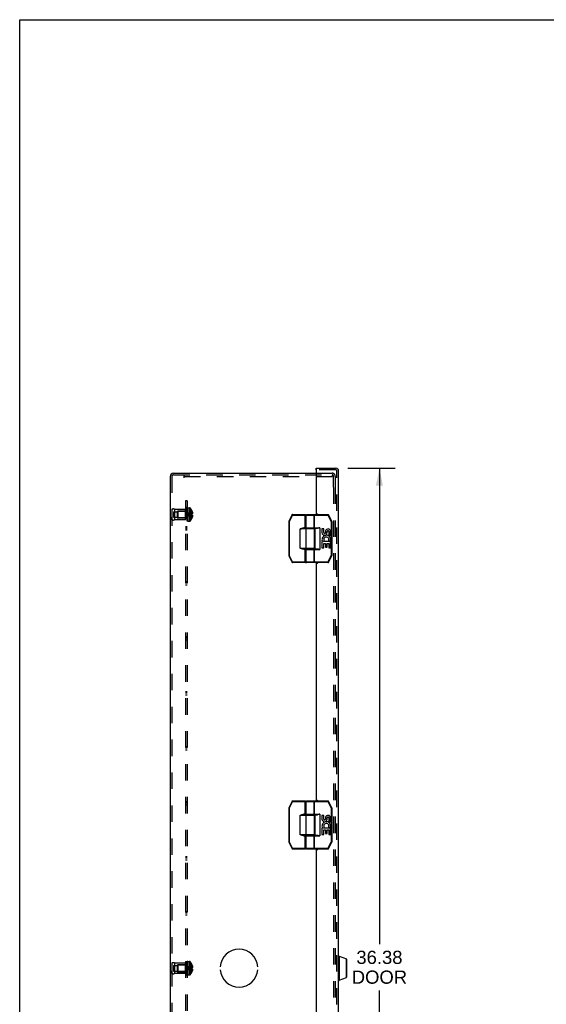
# Model space of a CAD drawing. Header units: inches. Extents: x 0 to 109, y 0 to 70.
# Tile 4 of 11: x 0 to 19, y 35 to 70. Entities that reach past the tile are written whole.
import ezdxf

# ---------------------------------------------------------------- set-up
doc = ezdxf.new("R2010")
doc.units = ezdxf.units.IN
doc.header["$LTSCALE"] = 5.984
doc.header["$MEASUREMENT"] = 0
doc.linetypes.add('HIDDEN', pattern=[0.2, 0.1, -0.1])
doc.layers.get('0').update_dxf_attribs({"linetype": 'CONTINUOUS'})
for name, color, linetype in [('DEFAULT_2', 8, 'HIDDEN'), ('DIMENSIONS', 7, 'CONTINUOUS'), ('DOOR_ASSEMBLY', 7, 'CONTINUOUS'), ('OPEN', 7, 'CONTINUOUS'), ('SUBPANEL', 7, 'CONTINUOUS')]:
    doc.layers.add(name, color=color, linetype=linetype)
doc.styles.get("Standard").update_dxf_attribs({"font": 'arial.ttf'})
doc.dimstyles.new('DIMSTYLE_1', dxfattribs={"dimtxt": 0.48, "dimasz": 0.64, "dimexe": 0.09, "dimexo": 0.07, "dimgap": 0.0375, "dimtad": 0, "dimtih": 1, "dimtoh": 1, "dimzin": 4, "dimdsep": 46, "dimtxsty": 'Standard', "dimblk": '_FILLED', "dimblk1": '_FILLED', "dimblk2": '_FILLED', "dimcen": 0.09, "dimadec": 3, "dimazin": 1, "dimtfac": 1, "dimtdec": 3, "dimtofl": 0, "dimtmove": 0, "dimatfit": 3, "dimldrblk": '_FILLED', "dimfxl": 0, "dimtolj": 1, "dimtzin": 4, "dimarcsym": 0})

# ---------------------------------------------------------------- blocks, each defined once
blk = doc.blocks.new('_FILLED')
at = {"color": 0, "linetype": 'ByBlock'}
blk.add_solid([(0, 0), (-1, 0.2), (-1, -0.2)], dxfattribs=at)
blk = doc.blocks.new('*D15')
at = {"layer": 'DIMENSIONS', "color": 2, "linetype": 'Continuous'}
for p, q in [((11.928, 54.093), (13.653, 54.093)), ((13.077, 54.093), (13.077, 36.781)), ((13.077, 17.718), (13.077, 35.101)), ((11.928, 17.718), (13.653, 17.718))]:
    blk.add_line(p, q, dxfattribs=at)
at = {"layer": 'DIMENSIONS', "color": 2, "linetype": 'Continuous', "xscale": 0.64, "yscale": 0.64, "zscale": 0.64}
for p, rotation in [((13.077, 54.093), 90), ((13.077, 17.718), 270)]:
    blk.add_blockref('_FILLED', p, dxfattribs=dict(at, rotation=rotation))
at = {"layer": 'DIMENSIONS', "color": 2, "linetype": 'Continuous', "insert": (13.077, 36.541), "char_height": 0.48, "width": 2.00922, "attachment_point": 2, "line_spacing_factor": 0.9}
blk.add_mtext('36.38\\PDOOR', dxfattribs=at)

msp = doc.modelspace()

# ---------------------------------------------------------------- linework, layer by layer
at = {"color": 7, "linetype": 'Continuous'}
for p, q in [((0, 0), (0, 70.4)), ((0, 70.4), (108.8, 70.4))]:
    msp.add_line(p, q, dxfattribs=at)
at = {"color": 3, "linetype": 'Continuous'}
for p, q in [((5.473, 53.793), (5.473, 18.017)), ((5.585, 53.905), (10.782, 53.905))]:
    msp.add_line(p, q, dxfattribs=at)
msp.add_arc((5.585, 53.793), 0.112, 90, 180, dxfattribs=at)
at = {"layer": 'DEFAULT_2', "color": 8, "linetype": 'HIDDEN'}
for p, q in [((5.533, 53.793), (5.533, 18.017)), ((5.585, 53.845), (11.354, 53.845)), ((5.973, 53.733), (5.973, 53.845)), ((5.973, 53.785), (11.354, 53.785)), ((10.782, 53.905), (11.361, 53.905)), ((11.354, 53.845), (11.354, 53.785)), ((11.354, 53.845), (11.361, 53.845)), ((11.413, 53.405), (11.413, 53.793)), ((11.473, 53.793), (11.473, 53.405)), ((11.413, 53.389), (11.413, 18.441)), ((11.473, 53.389), (11.473, 18.441)), ((6.093, 52.159), (6.093, 52.649)), ((6.108, 52.649), (6.093, 52.649)), ((6.108, 52.648), (6.093, 52.648)), ((6.108, 52.643), (6.093, 52.643)), ((6.108, 52.641), (6.093, 52.641)), ((6.108, 52.649), (6.108, 52.159)), ((6.113, 52.159), (6.113, 52.651)), ((6.113, 52.651), (6.174, 52.651)), ((6.174, 52.651), (6.174, 52.159)), ((6.201, 52.639), (6.201, 52.172)), ((5.533, 52.593), (5.533, 52.217)), ((5.533, 52.593), (5.533, 52.505)), ((5.533, 52.217), (5.533, 52.305)), ((5.596, 52.507), (5.596, 52.304)), ((5.596, 52.507), (5.721, 52.507)), ((5.596, 52.304), (5.721, 52.304)), ((5.633, 52.593), (5.633, 52.217)), ((6.033, 52.593), (5.633, 52.593)), ((5.721, 52.53), (5.721, 52.28)), ((5.721, 52.53), (6.033, 52.53)), ((5.721, 52.28), (6.033, 52.28)), ((5.738, 52.519), (5.748, 52.529)), ((5.738, 52.519), (5.738, 52.291)), ((5.738, 52.291), (5.748, 52.281)), ((5.748, 52.529), (5.748, 52.281)), ((6.076, 52.529), (5.748, 52.529)), ((6.076, 52.281), (5.748, 52.281)), ((6.033, 52.217), (6.033, 52.593)), ((6.076, 52.529), (6.076, 52.281)), ((6.108, 52.632), (6.093, 52.632)), ((6.093, 52.614), (6.108, 52.614)), ((6.108, 52.613), (6.093, 52.613)), ((6.108, 52.612), (6.093, 52.612)), ((6.108, 52.61), (6.093, 52.61)), ((6.093, 52.606), (6.108, 52.606)), ((6.093, 52.604), (6.108, 52.604)), ((6.108, 52.597), (6.093, 52.597)), ((6.093, 52.593), (6.108, 52.593)), ((6.093, 52.588), (6.108, 52.588)), ((6.093, 52.585), (6.108, 52.585)), ((6.108, 52.584), (6.093, 52.584)), ((6.093, 52.584), (6.108, 52.584)), ((6.093, 52.559), (6.108, 52.559)), ((6.093, 52.547), (6.108, 52.547)), ((6.108, 52.544), (6.093, 52.544)), ((6.108, 52.543), (6.093, 52.543)), ((6.108, 52.539), (6.093, 52.539)), ((6.093, 52.533), (6.108, 52.533)), ((6.093, 52.53), (6.108, 52.53)), ((6.093, 52.529), (6.108, 52.529)), ((6.108, 52.517), (6.093, 52.517)), ((6.108, 52.505), (6.093, 52.505)), ((6.093, 52.488), (6.108, 52.488)), ((6.093, 52.477), (6.108, 52.477)), ((6.093, 52.458), (6.108, 52.458)), ((6.108, 52.452), (6.093, 52.452)), ((6.093, 52.451), (6.108, 52.451)), ((6.108, 52.444), (6.093, 52.444)), ((6.108, 52.419), (6.093, 52.419)), ((6.108, 52.408), (6.093, 52.408)), ((6.093, 52.403), (6.108, 52.403)), ((6.093, 52.394), (6.108, 52.394)), ((6.093, 52.375), (6.108, 52.375)), ((6.093, 52.364), (6.108, 52.364)), ((6.108, 52.353), (6.093, 52.353)), ((6.108, 52.342), (6.093, 52.342)), ((6.093, 52.319), (6.108, 52.319)), ((6.108, 52.318), (6.093, 52.318)), ((6.093, 52.318), (6.108, 52.318)), ((6.093, 52.314), (6.108, 52.314)), ((6.108, 52.311), (6.093, 52.311)), ((6.108, 52.311), (6.093, 52.311)), ((6.093, 52.296), (6.108, 52.296)), ((6.093, 52.284), (6.108, 52.284)), ((6.123, 52.409), (6.098, 52.405)), ((6.23, 52.39), (6.202, 52.393)), ((6.259, 52.387), (6.23, 52.39)), ((6.259, 52.546), (6.259, 52.546)), ((6.259, 52.546), (6.259, 52.545)), ((6.259, 52.545), (6.259, 52.423)), ((6.259, 52.51), (6.272, 52.51)), ((6.259, 52.455), (6.281, 52.455)), ((6.259, 52.423), (6.259, 52.42)), ((6.259, 52.423), (6.259, 52.423)), ((6.259, 52.423), (6.272, 52.423)), ((6.259, 52.391), (6.259, 52.388)), ((6.259, 52.387), (6.259, 52.388)), ((6.259, 52.387), (6.259, 52.266)), ((6.272, 52.387), (6.259, 52.387)), ((6.259, 52.356), (6.281, 52.356)), ((6.259, 52.301), (6.272, 52.301)), ((6.033, 52.217), (5.633, 52.217)), ((6.108, 52.264), (6.093, 52.264)), ((6.093, 52.251), (6.108, 52.251)), ((6.108, 52.25), (6.093, 52.25)), ((6.093, 52.249), (6.108, 52.249)), ((6.093, 52.249), (6.108, 52.249)), ((6.093, 52.237), (6.108, 52.237)), ((6.108, 52.232), (6.093, 52.232)), ((6.108, 52.231), (6.093, 52.231)), ((6.108, 52.229), (6.093, 52.229)), ((6.093, 52.226), (6.108, 52.226)), ((6.093, 52.211), (6.108, 52.211)), ((6.093, 52.211), (6.108, 52.211)), ((6.093, 52.207), (6.108, 52.207)), ((6.093, 52.206), (6.108, 52.206)), ((6.093, 52.198), (6.108, 52.198)), ((6.108, 52.198), (6.093, 52.198)), ((6.108, 52.186), (6.093, 52.186)), ((6.108, 52.181), (6.093, 52.181)), ((6.108, 52.176), (6.093, 52.176)), ((6.108, 52.175), (6.093, 52.175)), ((6.108, 52.169), (6.093, 52.169)), ((6.108, 52.16), (6.093, 52.16)), ((6.108, 52.159), (6.093, 52.159)), ((6.113, 52.159), (6.174, 52.159)), ((6.259, 52.266), (6.259, 52.265)), ((6.259, 52.265), (6.259, 52.265)), ((5.533, 36.093), (5.533, 35.717)), ((5.533, 36.093), (5.533, 36.005)), ((5.596, 36.007), (5.596, 35.804)), ((5.596, 36.007), (5.721, 36.007)), ((5.633, 36.093), (5.633, 35.717)), ((6.033, 36.093), (5.633, 36.093)), ((5.721, 36.03), (5.721, 35.78)), ((5.721, 36.03), (6.033, 36.03)), ((5.738, 36.019), (5.748, 36.029)), ((5.738, 36.019), (5.738, 35.791)), ((5.748, 36.029), (5.748, 35.781)), ((6.076, 36.029), (5.748, 36.029)), ((6.033, 35.717), (6.033, 36.093)), ((6.076, 36.029), (6.076, 35.781)), ((6.093, 35.659), (6.093, 36.149)), ((6.108, 36.149), (6.093, 36.149)), ((6.108, 36.148), (6.093, 36.148)), ((6.108, 36.143), (6.093, 36.143)), ((6.108, 36.141), (6.093, 36.141)), ((6.108, 36.132), (6.093, 36.132)), ((6.093, 36.114), (6.108, 36.114)), ((6.108, 36.113), (6.093, 36.113)), ((6.108, 36.112), (6.093, 36.112)), ((6.108, 36.11), (6.093, 36.11)), ((6.093, 36.106), (6.108, 36.106)), ((6.093, 36.104), (6.108, 36.104)), ((6.108, 36.097), (6.093, 36.097)), ((6.093, 36.093), (6.108, 36.093)), ((6.093, 36.088), (6.108, 36.088)), ((6.093, 36.085), (6.108, 36.085)), ((6.108, 36.084), (6.093, 36.084)), ((6.093, 36.084), (6.108, 36.084)), ((6.093, 36.059), (6.108, 36.059)), ((6.093, 36.047), (6.108, 36.047)), ((6.108, 36.044), (6.093, 36.044)), ((6.108, 36.043), (6.093, 36.043)), ((6.108, 36.039), (6.093, 36.039)), ((6.093, 36.033), (6.108, 36.033)), ((6.093, 36.03), (6.108, 36.03)), ((6.093, 36.029), (6.108, 36.029)), ((6.108, 36.017), (6.093, 36.017)), ((6.108, 36.005), (6.093, 36.005)), ((6.093, 35.988), (6.108, 35.988)), ((6.093, 35.977), (6.108, 35.977)), ((6.093, 35.958), (6.108, 35.958)), ((6.108, 35.952), (6.093, 35.952)), ((6.093, 35.951), (6.108, 35.951)), ((6.108, 35.944), (6.093, 35.944)), ((6.108, 35.919), (6.093, 35.919)), ((6.108, 35.908), (6.093, 35.908)), ((6.093, 35.903), (6.108, 35.903)), ((6.093, 35.894), (6.108, 35.894)), ((6.093, 35.875), (6.108, 35.875)), ((6.093, 35.864), (6.108, 35.864)), ((6.108, 35.853), (6.093, 35.853)), ((6.108, 35.842), (6.093, 35.842)), ((6.093, 35.819), (6.108, 35.819)), ((6.108, 35.818), (6.093, 35.818)), ((6.093, 35.818), (6.108, 35.818)), ((6.093, 35.814), (6.108, 35.814)), ((6.108, 35.811), (6.093, 35.811)), ((6.108, 35.811), (6.093, 35.811)), ((6.123, 35.909), (6.098, 35.905)), ((6.123, 35.909), (6.098, 35.905)), ((6.108, 36.149), (6.108, 35.659)), ((6.113, 35.659), (6.113, 36.151)), ((6.113, 36.151), (6.174, 36.151)), ((6.174, 36.151), (6.174, 35.659)), ((6.201, 36.139), (6.201, 35.672)), ((6.23, 35.89), (6.202, 35.893)), ((6.259, 35.887), (6.23, 35.89)), ((6.259, 36.046), (6.259, 36.045)), ((6.259, 36.046), (6.259, 36.046)), ((6.259, 36.045), (6.259, 35.923)), ((6.259, 36.01), (6.272, 36.01)), ((6.259, 35.955), (6.281, 35.955)), ((6.259, 35.923), (6.272, 35.923)), ((6.259, 35.923), (6.259, 35.923)), ((6.259, 35.888), (6.259, 35.887)), ((6.259, 35.887), (6.259, 35.766)), ((6.272, 35.887), (6.259, 35.887)), ((6.259, 35.856), (6.281, 35.856)), ((5.533, 35.717), (5.533, 35.805)), ((5.596, 35.804), (5.721, 35.804)), ((6.033, 35.717), (5.633, 35.717)), ((5.721, 35.78), (6.033, 35.78)), ((5.738, 35.791), (5.748, 35.781)), ((6.076, 35.781), (5.748, 35.781)), ((6.093, 35.796), (6.108, 35.796)), ((6.093, 35.784), (6.108, 35.784)), ((6.108, 35.764), (6.093, 35.764)), ((6.093, 35.751), (6.108, 35.751)), ((6.108, 35.75), (6.093, 35.75)), ((6.093, 35.749), (6.108, 35.749)), ((6.093, 35.749), (6.108, 35.749)), ((6.093, 35.737), (6.108, 35.737)), ((6.108, 35.732), (6.093, 35.732)), ((6.108, 35.731), (6.093, 35.731)), ((6.108, 35.729), (6.093, 35.729)), ((6.093, 35.726), (6.108, 35.726)), ((6.093, 35.711), (6.108, 35.711)), ((6.093, 35.711), (6.108, 35.711)), ((6.093, 35.707), (6.108, 35.707)), ((6.093, 35.706), (6.108, 35.706)), ((6.093, 35.698), (6.108, 35.698)), ((6.108, 35.698), (6.093, 35.698)), ((6.108, 35.686), (6.093, 35.686)), ((6.108, 35.681), (6.093, 35.681)), ((6.108, 35.676), (6.093, 35.676)), ((6.108, 35.675), (6.093, 35.675)), ((6.108, 35.669), (6.093, 35.669)), ((6.108, 35.66), (6.093, 35.66)), ((6.108, 35.659), (6.093, 35.659)), ((6.113, 35.659), (6.174, 35.659)), ((6.259, 35.801), (6.272, 35.801)), ((6.259, 35.766), (6.259, 35.765)), ((6.259, 35.765), (6.259, 35.765))]:
    msp.add_line(p, q, dxfattribs=at)
for points in [[(6.259, 52.546), (6.23, 52.526), (6.202, 52.505), (6.175, 52.482), (6.148, 52.458), (6.123, 52.433), (6.098, 52.405)], [(6.259, 52.51), (6.23, 52.495), (6.202, 52.48), (6.175, 52.463), (6.148, 52.445), (6.123, 52.426), (6.098, 52.405)], [(6.259, 52.455), (6.23, 52.448), (6.202, 52.441), (6.175, 52.433), (6.148, 52.424), (6.123, 52.415), (6.098, 52.405)], [(6.259, 52.265), (6.23, 52.285), (6.202, 52.306), (6.175, 52.329), (6.148, 52.353), (6.123, 52.378), (6.098, 52.405)], [(6.259, 52.301), (6.23, 52.316), (6.202, 52.331), (6.175, 52.348), (6.148, 52.366), (6.123, 52.385), (6.098, 52.405)], [(6.202, 52.393), (6.175, 52.396), (6.148, 52.399), (6.123, 52.402), (6.098, 52.405)], [(6.175, 52.396), (6.148, 52.399), (6.123, 52.402), (6.098, 52.405)], [(6.259, 52.356), (6.23, 52.363), (6.202, 52.37), (6.175, 52.378), (6.148, 52.387), (6.123, 52.396), (6.098, 52.405)], [(6.259, 52.423), (6.23, 52.421), (6.202, 52.418), (6.175, 52.415), (6.148, 52.412), (6.123, 52.409)], [(6.259, 52.423), (6.23, 52.421), (6.202, 52.418), (6.175, 52.415), (6.148, 52.412)], [(6.259, 52.405), (6.259, 52.409), (6.259, 52.412), (6.259, 52.415), (6.259, 52.417), (6.259, 52.42), (6.259, 52.423)], [(6.259, 52.417), (6.259, 52.415), (6.259, 52.412)], [(6.259, 52.388), (6.259, 52.391), (6.259, 52.393), (6.259, 52.396), (6.259, 52.399), (6.259, 52.402), (6.259, 52.405)], [(6.259, 52.399), (6.259, 52.396), (6.259, 52.393)], [(6.272, 52.51), (6.274, 52.503), (6.275, 52.496), (6.277, 52.489), (6.278, 52.482), (6.279, 52.475), (6.28, 52.469), (6.281, 52.462), (6.281, 52.455)], [(6.281, 52.455), (6.281, 52.452), (6.28, 52.449), (6.28, 52.446), (6.279, 52.443), (6.278, 52.44), (6.277, 52.437), (6.276, 52.434), (6.275, 52.43), (6.274, 52.427), (6.272, 52.423)], [(6.272, 52.387), (6.274, 52.384), (6.275, 52.381), (6.276, 52.377), (6.277, 52.374), (6.278, 52.371), (6.279, 52.368), (6.28, 52.365), (6.28, 52.362), (6.281, 52.359), (6.281, 52.356)], [(6.281, 52.356), (6.281, 52.349), (6.28, 52.342), (6.279, 52.335), (6.278, 52.329), (6.277, 52.322), (6.275, 52.315), (6.274, 52.308), (6.272, 52.301)], [(6.259, 36.046), (6.23, 36.026), (6.202, 36.005), (6.175, 35.982), (6.148, 35.958), (6.123, 35.933), (6.098, 35.905)], [(6.259, 36.01), (6.23, 35.995), (6.202, 35.98), (6.175, 35.963), (6.148, 35.945), (6.123, 35.926), (6.098, 35.905)], [(6.259, 35.955), (6.23, 35.948), (6.202, 35.941), (6.175, 35.933), (6.148, 35.924), (6.123, 35.915), (6.098, 35.905)], [(6.259, 35.801), (6.23, 35.816), (6.202, 35.831), (6.175, 35.848), (6.148, 35.866), (6.123, 35.885), (6.098, 35.905)], [(6.259, 35.765), (6.23, 35.785), (6.202, 35.806), (6.175, 35.829), (6.148, 35.853), (6.123, 35.878), (6.098, 35.905)], [(6.202, 35.893), (6.175, 35.896), (6.148, 35.899), (6.123, 35.902), (6.098, 35.905)], [(6.175, 35.896), (6.148, 35.899), (6.123, 35.902), (6.098, 35.905)], [(6.259, 35.856), (6.23, 35.863), (6.202, 35.87), (6.175, 35.878), (6.148, 35.887), (6.123, 35.896), (6.098, 35.905)], [(6.259, 35.923), (6.23, 35.921), (6.202, 35.918), (6.175, 35.915), (6.148, 35.912), (6.123, 35.909)], [(6.259, 35.923), (6.23, 35.921), (6.202, 35.918), (6.175, 35.915), (6.148, 35.912)], [(6.259, 35.912), (6.259, 35.915), (6.259, 35.917), (6.259, 35.92), (6.259, 35.923)], [(6.259, 35.912), (6.259, 35.909), (6.259, 35.905)], [(6.259, 35.905), (6.259, 35.902), (6.259, 35.899), (6.259, 35.896), (6.259, 35.893), (6.259, 35.891), (6.259, 35.888)], [(6.272, 36.01), (6.274, 36.003), (6.275, 35.996), (6.277, 35.989), (6.278, 35.982), (6.279, 35.975), (6.28, 35.969), (6.281, 35.962), (6.281, 35.955)], [(6.281, 35.955), (6.281, 35.952), (6.28, 35.949), (6.28, 35.946), (6.279, 35.943), (6.278, 35.94), (6.277, 35.937), (6.276, 35.934), (6.275, 35.93), (6.274, 35.927), (6.272, 35.923)], [(6.272, 35.887), (6.274, 35.884), (6.275, 35.881), (6.276, 35.877), (6.277, 35.874), (6.278, 35.871), (6.279, 35.868), (6.28, 35.865), (6.28, 35.862), (6.281, 35.859), (6.281, 35.856)], [(6.281, 35.856), (6.281, 35.849), (6.28, 35.842), (6.279, 35.835), (6.278, 35.829), (6.277, 35.822), (6.275, 35.815), (6.274, 35.808), (6.272, 35.801)]]:
    msp.add_lwpolyline(points, dxfattribs=at)
for centre, radius, start, end in [((5.585, 53.793), 0.052, 90, 180), ((11.361, 53.793), 0.112, 0, 90), ((11.361, 53.793), 0.052, 0, 90), ((6.174, 52.616), 0.035, 40.9334, 90), ((5.931, 52.405), 0.357, 23.1903, 40.9334), ((5.583, 52.507), 0.1, 60.0508, 119.9492), ((6.076, 52.567), 0.0372, 270, 297.5399), ((6.076, 52.244), 0.0372, 62.4601, 90), ((6.076, 52.567), 0.0372, 329.9503, 360), ((5.931, 52.405), 0.357, 17.0407, 23.0017), ((5.931, 52.405), 0.357, 336.9983, 342.9593), ((5.583, 52.304), 0.1, 240.0508, 299.9492), ((6.076, 52.244), 0.0372, 0, 30.0497), ((6.174, 52.194), 0.035, 270, 319.0666), ((5.931, 52.405), 0.357, 319.0666, 336.8097), ((5.583, 36.007), 0.1, 60.0508, 119.9492), ((6.076, 36.067), 0.0372, 270, 297.5399), ((6.076, 36.067), 0.0372, 329.9503, 360), ((6.174, 36.116), 0.035, 40.9334, 90), ((5.931, 35.905), 0.357, 23.1903, 40.9334), ((5.931, 35.905), 0.357, 17.0407, 23.0017), ((5.583, 35.804), 0.1, 240.0508, 299.9492), ((6.076, 35.744), 0.0372, 62.4601, 90), ((6.076, 35.744), 0.0372, 0, 30.0497), ((6.174, 35.694), 0.035, 270, 319.0666), ((5.931, 35.905), 0.357, 319.0666, 336.8097), ((5.931, 35.905), 0.357, 336.9983, 342.9593)]:
    msp.add_arc(centre, radius, start, end, dxfattribs=at)
at = {"layer": 'DOOR_ASSEMBLY', "color": 7, "linetype": 'Continuous'}
for p, q in [((10.782, 54.033), (10.782, 54.093)), ((10.797, 54.033), (10.782, 54.033)), ((9.899, 52.394), (9.781, 52.16)), ((9.916, 52.385), (9.799, 52.151)), ((9.899, 52.394), (9.916, 52.385)), ((9.916, 52.385), (9.916, 52.405)), ((9.916, 52.405), (10.38, 52.405)), ((9.916, 52.385), (10.4, 52.385)), ((10.38, 51.9), (10.38, 52.405)), ((10.4, 51.92), (10.4, 52.385)), ((10.415, 51.925), (10.415, 52.385)), ((10.415, 52.385), (11.209, 52.385)), ((10.435, 52.405), (11.209, 52.405)), ((10.7, 51.925), (10.7, 52.385)), ((10.716, 51.905), (10.716, 52.405)), ((11.209, 52.405), (11.209, 52.385)), ((11.209, 52.385), (11.227, 52.394)), ((11.326, 52.151), (11.209, 52.385)), ((11.344, 52.16), (11.227, 52.394)), ((9.779, 52.151), (9.779, 50.91)), ((9.779, 52.151), (9.799, 52.151)), ((9.799, 52.151), (9.781, 52.16)), ((9.799, 52.151), (9.799, 50.91)), ((10.331, 51.9), (10.331, 51.92)), ((10.4, 51.92), (10.331, 51.92)), ((10.415, 51.925), (10.907, 51.925)), ((10.907, 51.925), (10.907, 51.135)), ((11.344, 52.16), (11.326, 52.151)), ((11.326, 52.151), (11.326, 50.91)), ((11.326, 52.151), (11.346, 52.151)), ((11.346, 52.151), (11.346, 50.91)), ((10.19, 51.18), (10.19, 51.88)), ((10.72, 51.88), (10.19, 51.88)), ((10.7, 51.9), (10.331, 51.9)), ((10.418, 51.18), (10.418, 51.88)), ((10.435, 51.905), (10.824, 51.905)), ((10.485, 51.9), (10.485, 51.905)), ((10.641, 51.9), (10.641, 51.905)), ((10.72, 51.18), (10.72, 51.88)), ((10.727, 51.905), (10.727, 51.155)), ((10.989, 51.881), (10.989, 51.745)), ((11.052, 51.881), (10.989, 51.881)), ((11.052, 51.745), (11.052, 51.881)), ((11.117, 51.808), (11.117, 51.739)), ((11.178, 51.745), (11.178, 51.787)), ((11.24, 51.787), (11.24, 51.651)), ((11.24, 51.651), (11.303, 51.651)), ((11.303, 51.651), (11.303, 51.787)), ((10.989, 51.42), (10.989, 51.19)), ((11.007, 51.42), (10.989, 51.42)), ((11.042, 51.42), (11.069, 51.439)), ((11.303, 51.42), (11.042, 51.42)), ((11.052, 51.19), (11.052, 51.357)), ((11.052, 51.357), (11.117, 51.357)), ((11.117, 51.357), (11.117, 51.221)), ((11.117, 51.221), (11.178, 51.221)), ((11.178, 51.221), (11.178, 51.357)), ((11.178, 51.357), (11.24, 51.357)), ((11.233, 51.456), (11.29, 51.431)), ((11.24, 51.357), (11.24, 51.19)), ((11.303, 51.19), (11.303, 51.42)), ((9.799, 50.91), (9.779, 50.91)), ((9.781, 50.901), (9.799, 50.91)), ((9.781, 50.901), (9.903, 50.666)), ((9.799, 50.91), (9.921, 50.675)), ((10.19, 51.18), (10.72, 51.18)), ((10.209, 51.177), (10.19, 51.18)), ((10.331, 51.14), (10.331, 51.16)), ((10.331, 51.16), (10.7, 51.16)), ((10.331, 51.14), (10.4, 51.14)), ((10.38, 50.655), (10.38, 51.16)), ((10.4, 50.675), (10.4, 51.14)), ((10.415, 50.675), (10.415, 51.135)), ((10.415, 51.135), (10.907, 51.135)), ((10.435, 51.155), (10.824, 51.155)), ((10.485, 51.155), (10.485, 51.16)), ((10.641, 51.155), (10.641, 51.16)), ((10.7, 50.675), (10.7, 51.135)), ((10.716, 50.655), (10.716, 51.155)), ((10.989, 51.19), (11.052, 51.19)), ((11.204, 50.675), (11.326, 50.91)), ((11.222, 50.666), (11.344, 50.901)), ((11.24, 51.19), (11.303, 51.19)), ((11.346, 50.91), (11.326, 50.91)), ((11.326, 50.91), (11.344, 50.901)), ((9.921, 50.675), (9.903, 50.666)), ((9.921, 50.655), (9.921, 50.675)), ((10.4, 50.675), (9.921, 50.675)), ((10.38, 50.655), (9.921, 50.655)), ((11.204, 50.675), (10.415, 50.675)), ((11.204, 50.655), (10.435, 50.655)), ((11.204, 50.675), (11.204, 50.655)), ((11.222, 50.666), (11.204, 50.675)), ((9.899, 41.978), (9.781, 41.743)), ((9.916, 41.969), (9.799, 41.734)), ((9.899, 41.978), (9.916, 41.969)), ((9.916, 41.969), (9.916, 41.989)), ((9.916, 41.989), (10.38, 41.989)), ((9.916, 41.969), (10.4, 41.969)), ((10.38, 41.484), (10.38, 41.989)), ((10.4, 41.504), (10.4, 41.969)), ((10.415, 41.509), (10.415, 41.969)), ((10.415, 41.969), (11.209, 41.969)), ((10.435, 41.989), (11.209, 41.989)), ((10.7, 41.509), (10.7, 41.969)), ((10.716, 41.489), (10.716, 41.989)), ((11.209, 41.989), (11.209, 41.969)), ((11.209, 41.969), (11.227, 41.978)), ((11.326, 41.734), (11.209, 41.969)), ((11.344, 41.743), (11.227, 41.978)), ((9.779, 41.734), (9.779, 40.494)), ((9.779, 41.734), (9.799, 41.734)), ((9.799, 41.734), (9.781, 41.743)), ((9.799, 41.734), (9.799, 40.494)), ((11.344, 41.743), (11.326, 41.734)), ((11.326, 41.734), (11.326, 40.494)), ((11.326, 41.734), (11.346, 41.734)), ((11.346, 41.734), (11.346, 40.494)), ((10.19, 40.764), (10.19, 41.464)), ((10.72, 41.464), (10.19, 41.464)), ((10.331, 41.484), (10.331, 41.504)), ((10.4, 41.504), (10.331, 41.504)), ((10.7, 41.484), (10.331, 41.484)), ((10.415, 41.509), (10.907, 41.509)), ((10.418, 40.764), (10.418, 41.464)), ((10.435, 41.489), (10.824, 41.489)), ((10.485, 41.484), (10.485, 41.489)), ((10.641, 41.484), (10.641, 41.489)), ((10.72, 40.764), (10.72, 41.464)), ((10.727, 41.489), (10.727, 40.739)), ((10.907, 41.509), (10.907, 40.719)), ((10.989, 41.465), (10.989, 41.328)), ((11.052, 41.465), (10.989, 41.465)), ((11.052, 41.328), (11.052, 41.465)), ((11.117, 41.391), (11.117, 41.322)), ((11.178, 41.328), (11.178, 41.37)), ((11.24, 41.37), (11.24, 41.234)), ((11.24, 41.234), (11.303, 41.234)), ((11.303, 41.234), (11.303, 41.37)), ((10.989, 41.003), (10.989, 40.773)), ((11.007, 41.003), (10.989, 41.003)), ((11.042, 41.003), (11.069, 41.023)), ((11.303, 41.003), (11.042, 41.003)), ((11.052, 40.773), (11.052, 40.941)), ((11.052, 40.941), (11.117, 40.941)), ((11.117, 40.941), (11.117, 40.804)), ((11.178, 40.804), (11.178, 40.941)), ((11.178, 40.941), (11.24, 40.941)), ((11.233, 41.039), (11.29, 41.014)), ((11.24, 40.941), (11.24, 40.773)), ((11.303, 40.773), (11.303, 41.003)), ((9.799, 40.494), (9.779, 40.494)), ((9.781, 40.484), (9.799, 40.494)), ((9.781, 40.484), (9.903, 40.25)), ((9.799, 40.494), (9.921, 40.259)), ((10.19, 40.764), (10.72, 40.764)), ((10.209, 40.76), (10.19, 40.764)), ((10.331, 40.724), (10.331, 40.744)), ((10.331, 40.744), (10.7, 40.744)), ((10.331, 40.724), (10.4, 40.724)), ((10.38, 40.239), (10.38, 40.744)), ((10.4, 40.259), (10.4, 40.724)), ((10.415, 40.259), (10.415, 40.719)), ((10.415, 40.719), (10.907, 40.719)), ((10.435, 40.739), (10.824, 40.739)), ((10.485, 40.739), (10.485, 40.744)), ((10.641, 40.739), (10.641, 40.744)), ((10.7, 40.259), (10.7, 40.719)), ((10.716, 40.239), (10.716, 40.739)), ((10.989, 40.773), (11.052, 40.773)), ((11.117, 40.804), (11.178, 40.804)), ((11.204, 40.259), (11.326, 40.494)), ((11.222, 40.25), (11.344, 40.484)), ((11.24, 40.773), (11.303, 40.773)), ((11.346, 40.494), (11.326, 40.494)), ((11.326, 40.494), (11.344, 40.484)), ((9.921, 40.259), (9.903, 40.25)), ((9.921, 40.239), (9.921, 40.259)), ((10.4, 40.259), (9.921, 40.259)), ((10.38, 40.239), (9.921, 40.239)), ((11.204, 40.259), (10.415, 40.259)), ((11.204, 40.239), (10.435, 40.239)), ((11.204, 40.259), (11.204, 40.239)), ((11.222, 40.25), (11.204, 40.259)), ((11.607, 36.347), (11.61, 36.347)), ((11.607, 35.464), (11.607, 36.347)), ((11.61, 36.347), (11.61, 35.464)), ((11.617, 36.346), (11.874, 36.244)), ((11.617, 36.346), (11.617, 35.465)), ((11.874, 35.566), (11.874, 36.244)), ((11.88, 36.235), (11.88, 35.576)), ((11.607, 35.464), (11.61, 35.464)), ((11.617, 35.465), (11.874, 35.566))]:
    msp.add_line(p, q, dxfattribs=at)
at = {"layer": 'DOOR_ASSEMBLY', "color": 3, "linetype": 'Continuous'}
for p, q in [((10.782, 54.093), (11.48, 54.093)), ((10.782, 54.018), (10.782, 52.435)), ((11.592, 17.83), (11.592, 53.981)), ((10.797, 52.42), (10.828, 52.42)), ((10.782, 50.625), (10.782, 42.019)), ((10.797, 50.64), (10.828, 50.64)), ((10.797, 42.004), (10.828, 42.004)), ((10.782, 40.209), (10.782, 31.602)), ((10.797, 40.224), (10.828, 40.224))]:
    msp.add_line(p, q, dxfattribs=at)
at = {"layer": 'DOOR_ASSEMBLY', "color": 8, "linetype": 'HIDDEN'}
for p, q in [((11.48, 54.033), (10.797, 54.033)), ((11.532, 17.83), (11.532, 53.981))]:
    msp.add_line(p, q, dxfattribs=at)
at = {"layer": 'DOOR_ASSEMBLY', "color": 7, "linetype": 'Continuous'}
for points in [[(10.685, 52.405), (10.687, 52.405), (10.69, 52.405), (10.692, 52.403), (10.694, 52.402), (10.696, 52.4), (10.697, 52.397), (10.699, 52.395), (10.7, 52.392), (10.7, 52.389), (10.7, 52.385)], [(10.24, 51.9), (10.249, 51.904), (10.258, 51.907), (10.266, 51.909), (10.275, 51.912), (10.283, 51.914), (10.29, 51.916), (10.298, 51.917), (10.305, 51.918), (10.312, 51.919), (10.319, 51.92), (10.325, 51.92), (10.331, 51.92)], [(10.7, 51.925), (10.7, 51.922), (10.7, 51.919), (10.699, 51.916), (10.697, 51.914), (10.696, 51.911), (10.694, 51.909), (10.692, 51.908), (10.69, 51.906), (10.687, 51.906), (10.685, 51.905)], [(10.907, 51.925), (10.896, 51.922), (10.887, 51.919), (10.877, 51.916), (10.869, 51.913), (10.86, 51.911), (10.852, 51.909), (10.845, 51.908), (10.837, 51.906), (10.831, 51.906), (10.824, 51.905)], [(10.19, 51.88), (10.196, 51.883), (10.202, 51.886), (10.208, 51.888), (10.214, 51.891), (10.22, 51.893), (10.226, 51.895), (10.233, 51.898), (10.24, 51.9)], [(10.19, 51.88), (10.21, 51.884), (10.216, 51.886), (10.223, 51.887), (10.229, 51.888), (10.236, 51.889), (10.243, 51.89)], [(10.243, 51.89), (10.253, 51.892), (10.262, 51.894), (10.271, 51.895), (10.279, 51.896), (10.287, 51.897), (10.294, 51.898), (10.301, 51.899), (10.308, 51.899), (10.314, 51.9), (10.32, 51.9), (10.326, 51.9), (10.331, 51.9)], [(10.418, 51.88), (10.419, 51.884), (10.419, 51.887), (10.42, 51.89), (10.422, 51.892), (10.424, 51.895), (10.426, 51.897), (10.428, 51.898), (10.431, 51.9), (10.434, 51.9), (10.437, 51.9)], [(10.24, 51.16), (10.232, 51.164), (10.224, 51.167), (10.216, 51.17), (10.207, 51.173), (10.199, 51.177), (10.19, 51.18)], [(10.243, 51.17), (10.235, 51.172), (10.226, 51.174), (10.218, 51.175), (10.209, 51.177)], [(10.331, 51.14), (10.325, 51.141), (10.318, 51.141), (10.311, 51.142), (10.304, 51.143), (10.296, 51.144), (10.289, 51.146), (10.281, 51.148), (10.273, 51.15), (10.265, 51.152), (10.257, 51.155), (10.248, 51.157), (10.24, 51.16)], [(10.331, 51.16), (10.326, 51.161), (10.32, 51.161), (10.313, 51.161), (10.307, 51.162), (10.3, 51.162), (10.292, 51.163), (10.285, 51.164), (10.277, 51.165), (10.269, 51.166), (10.261, 51.168), (10.252, 51.169), (10.243, 51.17)], [(10.418, 51.18), (10.419, 51.177), (10.419, 51.174), (10.42, 51.171), (10.422, 51.169), (10.424, 51.166), (10.426, 51.164), (10.428, 51.163), (10.431, 51.161), (10.434, 51.161), (10.437, 51.16)], [(10.685, 51.155), (10.687, 51.155), (10.69, 51.155), (10.692, 51.153), (10.694, 51.152), (10.696, 51.15), (10.697, 51.147), (10.699, 51.145), (10.7, 51.142), (10.7, 51.139), (10.7, 51.135)], [(10.824, 51.155), (10.831, 51.155), (10.837, 51.155), (10.845, 51.153), (10.852, 51.152), (10.86, 51.15), (10.869, 51.148), (10.878, 51.145), (10.887, 51.142), (10.897, 51.139), (10.907, 51.135)], [(10.7, 50.675), (10.7, 50.672), (10.7, 50.669), (10.699, 50.666), (10.697, 50.664), (10.696, 50.661), (10.694, 50.659), (10.692, 50.658), (10.69, 50.656), (10.687, 50.656), (10.685, 50.655)], [(10.685, 41.989), (10.687, 41.989), (10.69, 41.988), (10.692, 41.987), (10.694, 41.985), (10.696, 41.983), (10.697, 41.981), (10.699, 41.978), (10.7, 41.975), (10.7, 41.972), (10.7, 41.969)], [(10.19, 41.464), (10.196, 41.466), (10.202, 41.469), (10.208, 41.471), (10.214, 41.474), (10.22, 41.476), (10.226, 41.479), (10.233, 41.481), (10.24, 41.484)], [(10.19, 41.464), (10.21, 41.468), (10.216, 41.469), (10.223, 41.47), (10.229, 41.471), (10.236, 41.473), (10.243, 41.474)], [(10.24, 41.484), (10.249, 41.487), (10.258, 41.49), (10.266, 41.493), (10.275, 41.495), (10.283, 41.497), (10.29, 41.499), (10.298, 41.501), (10.305, 41.502), (10.312, 41.503), (10.319, 41.503), (10.325, 41.504), (10.331, 41.504)], [(10.243, 41.474), (10.253, 41.475), (10.262, 41.477), (10.271, 41.478), (10.279, 41.479), (10.287, 41.481), (10.294, 41.481), (10.301, 41.482), (10.308, 41.483), (10.314, 41.483), (10.32, 41.484), (10.326, 41.484), (10.331, 41.484)], [(10.418, 41.464), (10.419, 41.467), (10.419, 41.47), (10.42, 41.473), (10.422, 41.476), (10.424, 41.478), (10.426, 41.48), (10.428, 41.482), (10.431, 41.483), (10.434, 41.484), (10.437, 41.484)], [(10.7, 41.509), (10.7, 41.506), (10.7, 41.503), (10.699, 41.5), (10.697, 41.497), (10.696, 41.495), (10.694, 41.493), (10.692, 41.491), (10.69, 41.49), (10.687, 41.489), (10.685, 41.489)], [(10.907, 41.509), (10.896, 41.505), (10.887, 41.502), (10.877, 41.499), (10.869, 41.497), (10.86, 41.494), (10.852, 41.492), (10.845, 41.491), (10.837, 41.49), (10.831, 41.489), (10.824, 41.489)], [(10.24, 40.744), (10.232, 40.747), (10.224, 40.75), (10.216, 40.753), (10.207, 40.757), (10.199, 40.76), (10.19, 40.764)], [(10.243, 40.754), (10.235, 40.755), (10.226, 40.757), (10.218, 40.758), (10.209, 40.76)], [(10.331, 40.724), (10.325, 40.724), (10.318, 40.724), (10.311, 40.725), (10.304, 40.726), (10.296, 40.727), (10.289, 40.729), (10.281, 40.731), (10.273, 40.733), (10.265, 40.735), (10.257, 40.738), (10.248, 40.741), (10.24, 40.744)], [(10.331, 40.744), (10.326, 40.744), (10.32, 40.744), (10.313, 40.744), (10.307, 40.745), (10.3, 40.746), (10.292, 40.746), (10.285, 40.747), (10.277, 40.748), (10.269, 40.75), (10.261, 40.751), (10.252, 40.752), (10.243, 40.754)], [(10.418, 40.764), (10.419, 40.761), (10.419, 40.758), (10.42, 40.755), (10.422, 40.752), (10.424, 40.75), (10.426, 40.748), (10.428, 40.746), (10.431, 40.745), (10.434, 40.744), (10.437, 40.744)], [(10.685, 40.739), (10.687, 40.739), (10.69, 40.738), (10.692, 40.737), (10.694, 40.735), (10.696, 40.733), (10.697, 40.731), (10.699, 40.728), (10.7, 40.725), (10.7, 40.722), (10.7, 40.719)], [(10.824, 40.739), (10.831, 40.739), (10.837, 40.738), (10.845, 40.737), (10.852, 40.735), (10.86, 40.733), (10.869, 40.731), (10.878, 40.728), (10.887, 40.725), (10.897, 40.722), (10.907, 40.719)], [(10.7, 40.259), (10.7, 40.256), (10.7, 40.253), (10.699, 40.25), (10.697, 40.247), (10.696, 40.245), (10.694, 40.243), (10.692, 40.241), (10.69, 40.24), (10.687, 40.239), (10.685, 40.239)]]:
    msp.add_lwpolyline(points, dxfattribs=at)
at = {"layer": 'DOOR_ASSEMBLY', "color": 3, "linetype": 'Continuous'}
for centre, radius, start, end in [((11.48, 53.981), 0.112, 0, 90), ((10.797, 54.018), 0.015, 90, 180), ((10.797, 52.435), 0.015, 180, 270), ((10.828, 52.405), 0.015, 0, 90), ((10.797, 50.625), 0.015, 90, 180), ((10.828, 50.655), 0.015, 270, 360), ((10.797, 42.019), 0.015, 180, 270), ((10.828, 41.989), 0.015, 0, 90), ((10.797, 40.209), 0.015, 90, 180), ((10.828, 40.239), 0.015, 270, 360)]:
    msp.add_arc(centre, radius, start, end, dxfattribs=at)
at = {"layer": 'DOOR_ASSEMBLY', "color": 8, "linetype": 'HIDDEN'}
msp.add_arc((11.48, 53.981), 0.052, 0, 90, dxfattribs=at)
at = {"layer": 'DOOR_ASSEMBLY', "color": 7, "linetype": 'Continuous'}
for centre, radius, start, end in [((9.916, 52.385), 0.02, 90, 153.4349), ((10.38, 52.385), 0.02, 0, 90), ((10.435, 52.385), 0.02, 90, 180), ((11.209, 52.385), 0.02, 26.5651, 90), ((9.799, 52.151), 0.02, 153.4349, 180), ((10.42, 51.92), 0.02, 180, 270), ((10.435, 51.925), 0.02, 180, 270), ((11.326, 52.151), 0.02, 0, 26.5651), ((10.7, 51.88), 0.02, 0, 90), ((11.083, 51.745), 0.0943, 180, 360), ((11.146, 51.493), 0.157, 336.5966, 161.8791), ((11.083, 51.745), 0.0314, 180, 261.2295), ((11.146, 51.493), 0.0943, 336.5966, 215.1122), ((11.083, 51.75), 0.0362, 263.4285, 341.7628), ((11.209, 51.787), 0.0943, 359.9911, 167.4338), ((11.209, 51.787), 0.0314, 0, 180.0485), ((11.143, 51.493), 0.154, 161.4199, 206.1963), ((11.146, 51.493), 0.157, 205.737, 207.8532), ((9.799, 50.91), 0.02, 180, 207.4744), ((10.42, 51.14), 0.02, 90, 180), ((10.435, 51.135), 0.02, 90, 180), ((10.7, 51.18), 0.02, 270, 360), ((11.326, 50.91), 0.02, 332.5256, 360), ((9.921, 50.675), 0.02, 207.4744, 270), ((10.38, 50.675), 0.02, 270, 360), ((10.435, 50.675), 0.02, 180, 270), ((11.204, 50.675), 0.02, 270, 332.5256), ((9.916, 41.969), 0.02, 90, 153.4349), ((10.38, 41.969), 0.02, 0, 90), ((10.435, 41.969), 0.02, 90, 180), ((11.209, 41.969), 0.02, 26.5651, 90), ((9.799, 41.734), 0.02, 153.4349, 180), ((11.326, 41.734), 0.02, 0, 26.5651), ((10.42, 41.504), 0.02, 180, 270), ((10.435, 41.509), 0.02, 180, 270), ((10.7, 41.464), 0.02, 0, 90), ((11.083, 41.328), 0.0943, 180, 360), ((11.146, 41.077), 0.157, 336.5966, 161.8791), ((11.083, 41.328), 0.0314, 180, 261.2295), ((11.083, 41.333), 0.0362, 263.4285, 341.7628), ((11.209, 41.37), 0.0943, 359.9911, 167.4338), ((11.209, 41.37), 0.0314, 0, 180.0485), ((11.143, 41.077), 0.154, 161.4199, 206.1963), ((11.146, 41.077), 0.157, 205.737, 207.8532), ((11.146, 41.077), 0.0943, 336.5966, 215.1122), ((9.799, 40.494), 0.02, 180, 207.4744), ((10.42, 40.724), 0.02, 90, 180), ((10.435, 40.719), 0.02, 90, 180), ((10.7, 40.764), 0.02, 270, 360), ((11.326, 40.494), 0.02, 332.5256, 360), ((9.921, 40.259), 0.02, 207.4744, 270), ((10.38, 40.259), 0.02, 270, 360), ((10.435, 40.259), 0.02, 180, 270), ((11.204, 40.259), 0.02, 270, 332.5256), ((11.607, 36.332), 0.015, 90, 180), ((11.61, 36.327), 0.02, 68.5, 90), ((11.87, 36.235), 0.01, 360, 68.5), ((11.607, 35.479), 0.015, 180, 270), ((11.61, 35.484), 0.02, 270, 291.5), ((11.87, 35.576), 0.01, 291.5, 0)]:
    msp.add_arc(centre, radius, start, end, dxfattribs=at)
at = {"layer": 'OPEN', "color": 40, "linetype": 'Continuous'}
for start, end in [(4.5886, 175.4114), (184.5886, 355.4114)]:
    msp.add_arc((7.973, 35.905), 0.688, start, end, dxfattribs=at)
at = {"layer": 'SUBPANEL', "color": 8, "linetype": 'HIDDEN'}
for p, q in [((6.033, 52.905), (6.033, 18.905)), ((6.093, 52.905), (6.033, 52.905)), ((6.093, 52.655), (6.033, 52.655)), ((6.093, 52.905), (6.093, 18.905)), ((6.033, 52.553), (6.093, 52.553)), ((6.093, 52.405), (6.033, 52.405)), ((6.093, 52.306), (6.033, 52.306)), ((6.093, 52.287), (6.033, 52.287)), ((6.033, 52.257), (6.093, 52.257)), ((6.033, 51.968), (6.093, 51.968)), ((6.093, 51.905), (6.033, 51.905)), ((6.093, 51.871), (6.033, 51.871)), ((6.033, 51.843), (6.093, 51.843)), ((6.033, 49.968), (6.093, 49.968)), ((6.093, 49.905), (6.033, 49.905)), ((6.033, 49.843), (6.093, 49.843)), ((6.033, 47.968), (6.093, 47.968)), ((6.093, 47.905), (6.033, 47.905)), ((6.033, 47.843), (6.093, 47.843)), ((6.033, 45.968), (6.093, 45.968)), ((6.093, 45.905), (6.033, 45.905)), ((6.033, 45.843), (6.093, 45.843)), ((6.033, 43.968), (6.093, 43.968)), ((6.093, 43.905), (6.033, 43.905)), ((6.033, 43.843), (6.093, 43.843)), ((6.033, 41.968), (6.093, 41.968)), ((6.093, 41.905), (6.033, 41.905)), ((6.033, 41.843), (6.093, 41.843)), ((6.033, 39.968), (6.093, 39.968)), ((6.093, 39.905), (6.033, 39.905)), ((6.033, 39.843), (6.093, 39.843)), ((6.033, 37.968), (6.093, 37.968)), ((6.093, 37.905), (6.033, 37.905)), ((6.033, 37.843), (6.093, 37.843)), ((6.033, 36.145), (6.093, 36.145)), ((6.093, 36.062), (6.033, 36.062)), ((6.093, 36.053), (6.033, 36.053)), ((6.033, 35.968), (6.093, 35.968)), ((6.093, 35.958), (6.033, 35.958)), ((6.093, 35.905), (6.033, 35.905)), ((6.093, 35.853), (6.033, 35.853)), ((6.033, 35.843), (6.093, 35.843)), ((6.093, 35.757), (6.033, 35.757)), ((6.093, 35.749), (6.033, 35.749)), ((6.033, 35.665), (6.093, 35.665))]:
    msp.add_line(p, q, dxfattribs=at)

# ---------------------------------------------------------------- dimensions: what is measured, and where the dimension line sits
at = {"layer": 'DIMENSIONS', "color": 2, "linetype": 'Continuous'}
dim = msp.add_linear_dim(base=(13.0774857, 17.717994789), p1=(11.858060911, 54.092994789), p2=(11.858060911, 17.717994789), angle=270, text='<>\\PDOOR', dimstyle='DIMSTYLE_1', dxfattribs=at)
dim.commit()
dim.dimension.update_dxf_attribs({"geometry": '*D15', "text_midpoint": (13.0774857, 35.940933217), "dimtype": 160})

doc.saveas('drawing.dxf')
